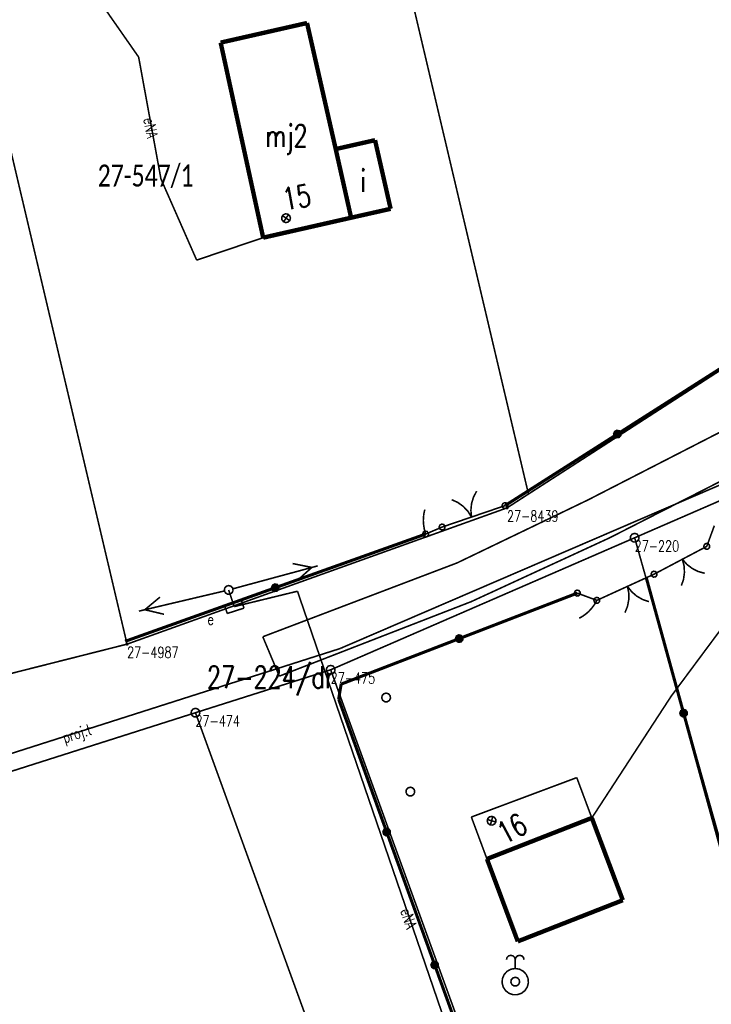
# Model space of a CAD drawing. Header units: metres. Extents: x 7542868 to 7543897, y 5828496 to 5830561.
# Tile 83 of 122: x 7543374 to 7543414, y 5830231 to 5830287. Entities that reach past the tile are written whole.
import ezdxf
from ezdxf.enums import TextEntityAlignment as Align

# ---------------------------------------------------------------- set-up
doc = ezdxf.new("R2010")
doc.units = ezdxf.units.M
doc.header["$MEASUREMENT"] = 0
for name, color, linetype in [('ADRESY_EADTD_T_0', 7, 'Continuous'), ('ADRESY_EAPADR_T_0', 7, 'Continuous'), ('BDOT500_KTJZ_L_0', 7, 'Continuous'), ('BDOT500_KTOK_L_1', 7, 'Continuous'), ('BDOT500_KTOK_L_3', 7, 'Continuous'), ('BDOT500_KTOK_L_4', 7, 'Continuous'), ('BUDYNKI_EGBB_E_T_0', 7, 'Continuous'), ('BUDYNKI_EGBB_L_0', 7, 'Continuous'), ('BUDYNKI_EGBE_L_8', 7, 'Continuous'), ('GESUT_SUPE_E_T_3', 7, 'Continuous'), ('GESUT_SUPE_L_3', 7, 'Continuous'), ('GESUT_SUPP_E_T_6', 7, 'Continuous'), ('GESUT_SUPP_L_6', 7, 'Continuous'), ('GESUT_SUSM_T_3', 7, 'Continuous'), ('GESUT_SUUE_E_T_2', 7, 'Continuous'), ('GESUT_SUUE_T_3', 7, 'Continuous'), ('GESUT_SUUK_T_2', 7, 'Continuous'), ('GESUT_SUUK_T_4', 7, 'Continuous'), ('GESUT_SUUW_T_2', 7, 'Continuous'), ('GLOWNA_BAZA_DZIALKI', 7, 'Continuous'), ('GLOWNA_BAZA_NUMERY_PUNKTOW', 7, 'Continuous'), ('GLOWNA_BAZA_PUNKTY', 7, 'Continuous'), ('SZUMIN_511-1_DROGA_POM_UZUPEL__', 7, 'Continuous')]:
    doc.layers.add(name, color=color, linetype=linetype)
doc.layers.add('Numery_dzialek', color=7, linetype='Continuous', lineweight=13)
doc.styles.add('Legend', font='calibri.ttf')
doc.styles.add('STYL_ARIAL', font='simplex', dxfattribs={"width": 0.75, "oblique": 0.1})

msp = doc.modelspace()

# ---------------------------------------------------------------- linework, layer by layer
at = {"layer": 'ADRESY_EAPADR_T_0', "color": 7, "const_width": 0.09}
for points in [[(7543389.3798, 5830275.9948), (7543389.5199, 5830275.9794), (7543389.6293, 5830275.8908), (7543389.6735, 5830275.757), (7543389.6383, 5830275.6206), (7543389.535, 5830275.5249), (7543389.3963, 5830275.5002), (7543389.2663, 5830275.5544), (7543389.1862, 5830275.6703), (7543389.1815, 5830275.8111), (7543389.2537, 5830275.9321), (7543389.3798, 5830275.9948)], [(7543389.6286, 5830275.6056), (7543389.2187, 5830275.8917)], [(7543389.2806, 5830275.5437), (7543389.5667, 5830275.9537)], [(7543400.9954, 5830241.6949), (7543401.1332, 5830241.7242), (7543401.265, 5830241.6743), (7543401.3488, 5830241.5611), (7543401.3581, 5830241.4206), (7543401.29, 5830241.2973), (7543401.166, 5830241.2304), (7543401.0256, 5830241.2411), (7543400.9132, 5830241.3261), (7543400.8647, 5830241.4583), (7543400.8953, 5830241.5958), (7543400.9954, 5830241.6949)], [(7543401.3536, 5830241.4033), (7543400.8747, 5830241.5465)], [(7543401.0425, 5830241.2354), (7543401.1858, 5830241.7144)]]:
    msp.add_lwpolyline(points, dxfattribs=at)
at = {"layer": 'BDOT500_KTJZ_L_0', "color": 7, "const_width": 0.09}
for points in [[(7543406.59, 5830259.72), (7543415.71, 5830264.4)], [(7543416.7, 5830262.09), (7543407.81, 5830257.56)], [(7543399.15, 5830256.14), (7543406.59, 5830259.72)], [(7543407.81, 5830257.56), (7543399.96, 5830253.94)], [(7543388.1, 5830251.94), (7543399.15, 5830256.14)], [(7543399.96, 5830253.94), (7543389.04, 5830249.7)], [(7543389.04, 5830249.7), (7543388.1, 5830251.94)]]:
    msp.add_lwpolyline(points, dxfattribs=at)
at = {"layer": 'BDOT500_KTOK_L_1', "color": 7, "const_width": 0.09}
for points in [[(7543399.9717, 5830258.7497), (7543399.9358, 5830259.132), (7543399.9736, 5830259.5142), (7543400.0838, 5830259.8821), (7543400.2623, 5830260.2221)], [(7543398.8424, 5830259.7383), (7543399.1914, 5830259.578), (7543399.5033, 5830259.3539), (7543399.7666, 5830259.0744), (7543399.9717, 5830258.7497)], [(7543400.6816, 5830258.9916), (7543401.88, 5830259.4)], [(7543401.7455, 5830259.296), (7543401.7101, 5830259.4068), (7543401.7543, 5830259.5144), (7543401.8572, 5830259.5685), (7543401.9708, 5830259.5437), (7543402.042, 5830259.4517), (7543402.0373, 5830259.3355), (7543401.959, 5830259.2495), (7543401.8438, 5830259.2339), (7543401.7455, 5830259.296)], [(7543399.2618, 5830258.5078), (7543400.6816, 5830258.9916)], [(7543398.1655, 5830258.076), (7543398.1301, 5830258.1868), (7543398.1743, 5830258.2944), (7543398.2772, 5830258.3485), (7543398.3908, 5830258.3237), (7543398.462, 5830258.2317), (7543398.4573, 5830258.1155), (7543398.379, 5830258.0295), (7543398.2638, 5830258.0139), (7543398.1655, 5830258.076)], [(7543398.3, 5830258.18), (7543399.4984, 5830258.5884)], [(7543413.2181, 5830256.9777), (7543413.1827, 5830257.0885), (7543413.2268, 5830257.1961), (7543413.3298, 5830257.2501), (7543413.4434, 5830257.2254), (7543413.5145, 5830257.1334), (7543413.5099, 5830257.0172), (7543413.4316, 5830256.9311), (7543413.3164, 5830256.9156), (7543413.2181, 5830256.9777)], [(7543412.6279, 5830256.6991), (7543411.3014, 5830255.9987)], [(7543413.3526, 5830257.0817), (7543412.4068, 5830256.5823)], [(7543411.9646, 5830256.3489), (7543412.06, 5830255.9769), (7543412.0825, 5830255.5935), (7543412.0313, 5830255.2129), (7543411.9083, 5830254.8491)], [(7543413.2348, 5830255.5494), (7543412.865, 5830255.6531), (7543412.5219, 5830255.8255), (7543412.218, 5830256.0603), (7543411.9646, 5830256.3489)], [(7543410.3556, 5830255.4994), (7543409.2952, 5830255.0147)], [(7543410.2211, 5830255.3955), (7543410.1857, 5830255.5062), (7543410.2299, 5830255.6138), (7543410.3328, 5830255.6679), (7543410.4464, 5830255.6431), (7543410.5176, 5830255.5511), (7543410.5129, 5830255.4349), (7543410.4346, 5830255.3489), (7543410.3194, 5830255.3333), (7543410.2211, 5830255.3955)], [(7543410.2211, 5830255.3955), (7543410.1857, 5830255.5062), (7543410.2299, 5830255.6138), (7543410.3328, 5830255.6679), (7543410.4464, 5830255.6431), (7543410.5176, 5830255.5511), (7543410.5129, 5830255.4349), (7543410.4346, 5830255.3489), (7543410.3194, 5830255.3333), (7543410.2211, 5830255.3955)], [(7543411.3014, 5830255.9987), (7543410.3556, 5830255.4994)], [(7543409.5226, 5830255.1186), (7543408.1584, 5830254.495)], [(7543408.1584, 5830254.495), (7543407.098, 5830254.0102)], [(7543408.8405, 5830254.8068), (7543408.9145, 5830254.43), (7543408.9151, 5830254.0459), (7543408.8424, 5830253.6689), (7543408.6989, 5830253.3127)], [(7543410.0631, 5830253.9363), (7543409.6998, 5830254.0608), (7543409.367, 5830254.2525), (7543409.077, 5830254.5043), (7543408.8405, 5830254.8068)], [(7543406.9635, 5830253.9063), (7543406.9282, 5830254.017), (7543406.9723, 5830254.1246), (7543407.0752, 5830254.1787), (7543407.1889, 5830254.1539), (7543407.26, 5830254.0619), (7543407.2553, 5830253.9457), (7543407.177, 5830253.8597), (7543407.0618, 5830253.8441), (7543406.9635, 5830253.9063)]]:
    msp.add_lwpolyline(points, dxfattribs=at)
at = {"layer": 'BDOT500_KTOK_L_3', "color": 7, "const_width": 0.09}
for points in [[(7543397.2379, 5830258.7279), (7543397.2481, 5830258.8083)], [(7543397.2481, 5830258.8083), (7543397.2544, 5830258.8979)], [(7543397.2544, 5830258.8979), (7543397.2708, 5830258.981)], [(7543397.2708, 5830258.981), (7543397.2873, 5830259.0641)], [(7543397.2873, 5830259.0641), (7543397.31, 5830259.1498)], [(7543397.31, 5830259.1498), (7543397.321, 5830259.1762)], [(7543397.2293, 5830258.5394), (7543397.2355, 5830258.6291)], [(7543397.2394, 5830258.446), (7543397.2293, 5830258.5394)], [(7543397.2355, 5830258.6291), (7543397.2379, 5830258.7279)], [(7543397.2433, 5830258.3498), (7543397.2394, 5830258.446)], [(7543397.2535, 5830258.2563), (7543397.2433, 5830258.3498)], [(7543397.27, 5830258.1655), (7543397.2535, 5830258.2563)], [(7543398.1655, 5830258.076), (7543398.1301, 5830258.1868), (7543398.1743, 5830258.2944), (7543398.2772, 5830258.3485), (7543398.3908, 5830258.3237), (7543398.462, 5830258.2317), (7543398.4573, 5830258.1155), (7543398.379, 5830258.0295), (7543398.2638, 5830258.0139), (7543398.1655, 5830258.076)], [(7543413.7819, 5830258.2589), (7543413.4957, 5830257.4741)], [(7543397.2255, 5830257.676), (7543397.1901, 5830257.7868), (7543397.2343, 5830257.8944), (7543397.3372, 5830257.9485), (7543397.4508, 5830257.9237), (7543397.522, 5830257.8317), (7543397.5173, 5830257.7155), (7543397.439, 5830257.6295), (7543397.3238, 5830257.6139), (7543397.2255, 5830257.676)], [(7543397.284, 5830258.0628), (7543397.27, 5830258.1655)], [(7543397.3068, 5830257.9747), (7543397.284, 5830258.0628)], [(7543397.3334, 5830257.8773), (7543397.3068, 5830257.9747)], [(7543397.36, 5830257.78), (7543397.3334, 5830257.8773)], [(7543397.36, 5830257.78), (7543397.83, 5830257.98)], [(7543397.83, 5830257.98), (7543398.3, 5830258.18)], [(7543413.2181, 5830256.9777), (7543413.1827, 5830257.0885), (7543413.2268, 5830257.1961), (7543413.3298, 5830257.2501), (7543413.4434, 5830257.2254), (7543413.5145, 5830257.1334), (7543413.5099, 5830257.0172), (7543413.4316, 5830256.9311), (7543413.3164, 5830256.9156), (7543413.2181, 5830256.9777)], [(7543413.4957, 5830257.4741), (7543413.3526, 5830257.0817)], [(7543405.8541, 5830254.3195), (7543405.8187, 5830254.4303), (7543405.8628, 5830254.5379), (7543405.9658, 5830254.5919), (7543406.0794, 5830254.5672), (7543406.1505, 5830254.4752), (7543406.1459, 5830254.359), (7543406.0676, 5830254.273), (7543405.9524, 5830254.2574), (7543405.8541, 5830254.3195)], [(7543406.5433, 5830254.2169), (7543405.9886, 5830254.4235)], [(7543407.098, 5830254.0102), (7543406.5433, 5830254.2169)], [(7543406.9635, 5830253.9063), (7543406.9282, 5830254.017), (7543406.9723, 5830254.1246), (7543407.0752, 5830254.1787), (7543407.1889, 5830254.1539), (7543407.26, 5830254.0619), (7543407.2553, 5830253.9457), (7543407.177, 5830253.8597), (7543407.0618, 5830253.8441), (7543406.9635, 5830253.9063)], [(7543406.9986, 5830253.8338), (7543406.9524, 5830253.755)], [(7543407.0483, 5830253.922), (7543406.9986, 5830253.8338)], [(7543407.098, 5830254.0102), (7543407.0483, 5830253.922)], [(7543406.427, 5830253.2037), (7543406.3547, 5830253.1453)], [(7543406.4958, 5830253.2528), (7543406.427, 5830253.2037)], [(7543406.5716, 5830253.3206), (7543406.4958, 5830253.2528)], [(7543406.6439, 5830253.379), (7543406.5716, 5830253.3206)], [(7543406.7049, 5830253.4524), (7543406.6439, 5830253.379)], [(7543406.7733, 5830253.5229), (7543406.7049, 5830253.4524)], [(7543406.8343, 5830253.5962), (7543406.7733, 5830253.5229)], [(7543406.8879, 5830253.6723), (7543406.8343, 5830253.5962)], [(7543406.9524, 5830253.755), (7543406.8879, 5830253.6723)], [(7543406.1187, 5830253.0091), (7543406.0895, 5830252.9986)], [(7543406.2023, 5830253.0527), (7543406.1187, 5830253.0091)], [(7543406.2785, 5830253.099), (7543406.2023, 5830253.0527)], [(7543406.3547, 5830253.1453), (7543406.2785, 5830253.099)]]:
    msp.add_lwpolyline(points, dxfattribs=at)
at = {"layer": 'BDOT500_KTOK_L_4', "color": 7, "const_width": 0.175}
for points in [[(7543408.27, 5830263.47), (7543414.66, 5830267.54)], [(7543401.88, 5830259.4), (7543408.27, 5830263.47)], [(7543408.1355, 5830263.366), (7543408.1001, 5830263.4768), (7543408.1443, 5830263.5844), (7543408.2472, 5830263.6385), (7543408.3608, 5830263.6137), (7543408.432, 5830263.5217), (7543408.4273, 5830263.4055), (7543408.349, 5830263.3195), (7543408.2338, 5830263.3039), (7543408.1355, 5830263.366)], [(7543388.815, 5830254.73), (7543397.36, 5830257.78)], [(7543388.6805, 5830254.626), (7543388.6451, 5830254.7368), (7543388.6893, 5830254.8444), (7543388.7922, 5830254.8985), (7543388.9058, 5830254.8737), (7543388.977, 5830254.7817), (7543388.9723, 5830254.6655), (7543388.894, 5830254.5795), (7543388.7788, 5830254.5639), (7543388.6805, 5830254.626)], [(7543409.91, 5830255.3), (7543412.035, 5830247.595)], [(7543380.27, 5830251.68), (7543388.815, 5830254.73)], [(7543405.9886, 5830254.4235), (7543399.2733, 5830251.8351)], [(7543399.2733, 5830251.8351), (7543392.558, 5830249.2467)], [(7543399.1388, 5830251.7311), (7543399.1034, 5830251.8419), (7543399.1476, 5830251.9495), (7543399.2505, 5830252.0036), (7543399.3641, 5830251.9788), (7543399.4352, 5830251.8868), (7543399.4306, 5830251.7706), (7543399.3523, 5830251.6846), (7543399.2371, 5830251.669), (7543399.1388, 5830251.7311)], [(7543392.558, 5830249.2467), (7543392.4146, 5830248.3954)], [(7543395.1472, 5830240.8328), (7543392.4146, 5830248.3954)], [(7543411.9005, 5830247.491), (7543411.8651, 5830247.6018), (7543411.9093, 5830247.7094), (7543412.0122, 5830247.7635), (7543412.1258, 5830247.7387), (7543412.197, 5830247.6467), (7543412.1923, 5830247.5305), (7543412.114, 5830247.4445), (7543411.9988, 5830247.4289), (7543411.9005, 5830247.491)], [(7543412.035, 5830247.595), (7543414.16, 5830239.89)], [(7543395.0127, 5830240.7288), (7543394.9773, 5830240.8396), (7543395.0214, 5830240.9472), (7543395.1244, 5830241.0013), (7543395.238, 5830240.9765), (7543395.3091, 5830240.8845), (7543395.3044, 5830240.7683), (7543395.2262, 5830240.6823), (7543395.1109, 5830240.6667), (7543395.0127, 5830240.7288)], [(7543397.8797, 5830233.2702), (7543395.1472, 5830240.8328)], [(7543397.7452, 5830233.1663), (7543397.7099, 5830233.2771), (7543397.754, 5830233.3847), (7543397.857, 5830233.4387), (7543397.9706, 5830233.4139), (7543398.0417, 5830233.3219), (7543398.037, 5830233.2057), (7543397.9588, 5830233.1197), (7543397.8435, 5830233.1041), (7543397.7452, 5830233.1663)], [(7543400.6123, 5830225.7077), (7543397.8797, 5830233.2702)]]:
    msp.add_lwpolyline(points, dxfattribs=at)
at = {"layer": 'BUDYNKI_EGBB_L_0', "color": 34, "const_width": 0.25}
for points in [[(7543390.6165, 5830286.8487), (7543385.7035, 5830285.7343)], [(7543392.2467, 5830279.6789), (7543390.6165, 5830286.8487)], [(7543385.7035, 5830285.7343), (7543388.1212, 5830274.6394)], [(7543394.4835, 5830280.1846), (7543392.2467, 5830279.6789)], [(7543395.3708, 5830276.2802), (7543394.4835, 5830280.1846)], [(7543393.124, 5830275.7745), (7543392.2467, 5830279.6789)], [(7543393.124, 5830275.7745), (7543395.3708, 5830276.2802)], [(7543388.1212, 5830274.6394), (7543393.124, 5830275.7745)], [(7543406.8139, 5830241.6346), (7543400.8492, 5830239.3027)], [(7543408.5768, 5830236.9562), (7543406.8139, 5830241.6346)], [(7543402.6021, 5830234.6142), (7543400.8492, 5830239.3027)], [(7543402.6021, 5830234.6142), (7543408.5768, 5830236.9562)]]:
    msp.add_lwpolyline(points, dxfattribs=at)
at = {"layer": 'BUDYNKI_EGBE_L_8', "color": 7, "const_width": 0.09}
for points in [[(7543399.9625, 5830241.6869), (7543405.9578, 5830243.929)], [(7543405.9578, 5830243.929), (7543406.8139, 5830241.6346)], [(7543400.8492, 5830239.3027), (7543399.9625, 5830241.6869)], [(7543406.8139, 5830241.6346), (7543400.8492, 5830239.3027)]]:
    msp.add_lwpolyline(points, dxfattribs=at)
at = {"layer": 'GESUT_SUPE_L_3', "color": 1, "const_width": 0.09}
for points in [[(7543375.3183, 5830293.1083), (7543381.0385, 5830284.9117)], [(7543381.0385, 5830284.9117), (7543382.307, 5830277.9794)], [(7543382.307, 5830277.9794), (7543384.3395, 5830273.3629)], [(7543384.3395, 5830273.3629), (7543388.1212, 5830274.6394)], [(7543389.7944, 5830256.1042), (7543390.8902, 5830255.8828)], [(7543386.4017, 5830254.6681), (7543391.2281, 5830255.9742)], [(7543390.0556, 5830255.1389), (7543390.8902, 5830255.8828)], [(7543381.0507, 5830253.397), (7543385.9171, 5830254.5453)], [(7543386.1604, 5830254.6028), (7543386.4771, 5830253.6548)], [(7543386.4771, 5830253.6548), (7543390.0715, 5830254.53)], [(7543390.0715, 5830254.53), (7543399.1167, 5830228.139)], [(7543381.3914, 5830253.4773), (7543382.2498, 5830254.1937)], [(7543411.3264, 5830248.5571), (7543415.5772, 5830254.2776)], [(7543381.3914, 5830253.4773), (7543382.4795, 5830253.2204)], [(7543406.8139, 5830241.6346), (7543411.3264, 5830248.5571)]]:
    msp.add_lwpolyline(points, dxfattribs=at)
at = {"layer": 'GESUT_SUPP_L_6', "color": 30, "const_width": 0.09}
for points in [[(7543392.495, 5830251.2702), (7543424.0548, 5830264.8582)], [(7543354.1202, 5830239.0207), (7543392.495, 5830251.2702)]]:
    msp.add_lwpolyline(points, dxfattribs=at)
at = {"layer": 'GESUT_SUSM_T_3', "color": 7, "const_width": 0.09}
msp.add_lwpolyline([(7543386.1604, 5830254.8528), (7543386.2956, 5830254.8131), (7543386.3878, 5830254.7066), (7543386.4079, 5830254.5672), (7543386.3493, 5830254.439), (7543386.2308, 5830254.3629), (7543386.09, 5830254.3629), (7543385.9715, 5830254.439), (7543385.9129, 5830254.5672), (7543385.933, 5830254.7066), (7543386.0252, 5830254.8131), (7543386.1604, 5830254.8528)], dxfattribs=at)
at = {"layer": 'GESUT_SUUE_T_3', "color": 7, "const_width": 0.09}
for points in [[(7543386.8768, 5830254.0456), (7543385.9246, 5830253.7401)], [(7543387.0295, 5830253.5695), (7543386.8768, 5830254.0456)], [(7543385.9246, 5830253.7401), (7543386.0773, 5830253.264)], [(7543386.0773, 5830253.264), (7543387.0295, 5830253.5695)]]:
    msp.add_lwpolyline(points, dxfattribs=at)
at = {"layer": 'GESUT_SUUK_T_2', "color": 34, "const_width": 0.09}
for points in [[(7543395.1144, 5830248.7342), (7543395.2496, 5830248.6945), (7543395.3418, 5830248.588), (7543395.3618, 5830248.4486), (7543395.3033, 5830248.3205), (7543395.1848, 5830248.2443), (7543395.044, 5830248.2443), (7543394.9255, 5830248.3205), (7543394.8669, 5830248.4486), (7543394.887, 5830248.588), (7543394.9792, 5830248.6945), (7543395.1144, 5830248.7342)], [(7543396.4919, 5830243.383), (7543396.627, 5830243.3433), (7543396.7193, 5830243.2368), (7543396.7393, 5830243.0974), (7543396.6808, 5830242.9693), (7543396.5623, 5830242.8931), (7543396.4214, 5830242.8931), (7543396.3029, 5830242.9693), (7543396.2444, 5830243.0974), (7543396.2645, 5830243.2368), (7543396.3567, 5830243.3433), (7543396.4919, 5830243.383)]]:
    msp.add_lwpolyline(points, dxfattribs=at)
at = {"layer": 'GESUT_SUUK_T_4', "color": 7, "const_width": 0.09}
for points in [[(7543395.1144, 5830248.7342), (7543395.2496, 5830248.6945), (7543395.3418, 5830248.588), (7543395.3618, 5830248.4486), (7543395.3033, 5830248.3205), (7543395.1848, 5830248.2443), (7543395.044, 5830248.2443), (7543394.9255, 5830248.3205), (7543394.8669, 5830248.4486), (7543394.887, 5830248.588), (7543394.9792, 5830248.6945), (7543395.1144, 5830248.7342)], [(7543396.4919, 5830243.383), (7543396.627, 5830243.3433), (7543396.7193, 5830243.2368), (7543396.7393, 5830243.0974), (7543396.6808, 5830242.9693), (7543396.5623, 5830242.8931), (7543396.4214, 5830242.8931), (7543396.3029, 5830242.9693), (7543396.2444, 5830243.0974), (7543396.2645, 5830243.2368), (7543396.3567, 5830243.3433), (7543396.4919, 5830243.383)]]:
    msp.add_lwpolyline(points, dxfattribs=at)
at = {"layer": 'GESUT_SUUW_T_2', "color": 7, "const_width": 0.09}
for points in [[(7543401.9581, 5830233.5729), (7543401.9916, 5830233.6979), (7543402.0831, 5830233.7894), (7543402.2081, 5830233.8229), (7543402.3331, 5830233.7894), (7543402.4246, 5830233.6979), (7543402.4581, 5830233.5729)], [(7543402.4581, 5830233.5729), (7543402.4916, 5830233.6979), (7543402.5831, 5830233.7894), (7543402.7081, 5830233.8229), (7543402.8331, 5830233.7894), (7543402.9246, 5830233.6979), (7543402.9581, 5830233.5729)], [(7543402.4581, 5830233.0729), (7543402.7016, 5830233.0323), (7543402.9187, 5830232.9147), (7543403.086, 5830232.7331), (7543403.1851, 5830232.507), (7543403.2055, 5830232.261), (7543403.1449, 5830232.0216), (7543403.0099, 5830231.8149), (7543402.815, 5830231.6633), (7543402.5815, 5830231.5831), (7543402.3346, 5830231.5831), (7543402.1011, 5830231.6633), (7543401.9063, 5830231.8149), (7543401.7712, 5830232.0216), (7543401.7106, 5830232.261), (7543401.731, 5830232.507), (7543401.8302, 5830232.7331), (7543401.9974, 5830232.9147), (7543402.2146, 5830233.0323), (7543402.4581, 5830233.0729)], [(7543402.4581, 5830233.0729), (7543402.4581, 5830233.5729)], [(7543402.4581, 5830232.5729), (7543402.5932, 5830232.5332), (7543402.6855, 5830232.4267), (7543402.7055, 5830232.2873), (7543402.647, 5830232.1592), (7543402.5285, 5830232.083), (7543402.3876, 5830232.083), (7543402.2691, 5830232.1592), (7543402.2106, 5830232.2873), (7543402.2307, 5830232.4267), (7543402.3229, 5830232.5332), (7543402.4581, 5830232.5729)]]:
    msp.add_lwpolyline(points, dxfattribs=at)
at = {"layer": 'GLOWNA_BAZA_DZIALKI', "color": 92, "lineweight": 20, "const_width": 0.09}
for points in [[(7543380.38, 5830251.52), (7543369.65, 5830297.06)], [(7543401.99, 5830259.27), (7543414.86, 5830267.57)], [(7543419.49, 5830262.02), (7543409.25, 5830257.57)], [(7543380.38, 5830251.52), (7543401.99, 5830259.27)], [(7543409.25, 5830257.57), (7543391.96, 5830250.06)], [(7543409.25, 5830257.57), (7543422.92, 5830209.11)], [(7543368.75, 5830248.58), (7543380.38, 5830251.52)], [(7543384.27, 5830247.62), (7543391.96, 5830250.06)], [(7543391.96, 5830250.06), (7543409.05, 5830203.03)], [(7543384.27, 5830247.62), (7543368.28, 5830242.53)], [(7543446.39, 5830076.67), (7543384.27, 5830247.62)]]:
    msp.add_lwpolyline(points, dxfattribs=at)
at = {"layer": 'GLOWNA_BAZA_PUNKTY', "color": 7, "const_width": 0.09}
for points in [[(7543401.99, 5830259.315), (7543402.0218, 5830259.3018), (7543402.035, 5830259.27), (7543402.0218, 5830259.2382), (7543401.99, 5830259.225), (7543401.9582, 5830259.2382), (7543401.945, 5830259.27), (7543401.9582, 5830259.3018), (7543401.99, 5830259.315)], [(7543409.25, 5830257.82), (7543409.3852, 5830257.7803), (7543409.4774, 5830257.6739), (7543409.4975, 5830257.5344), (7543409.4389, 5830257.4063), (7543409.3204, 5830257.3301), (7543409.1796, 5830257.3301), (7543409.0611, 5830257.4063), (7543409.0025, 5830257.5344), (7543409.0226, 5830257.6739), (7543409.1148, 5830257.7803), (7543409.25, 5830257.82)], [(7543380.38, 5830251.565), (7543380.4118, 5830251.5518), (7543380.425, 5830251.52), (7543380.4118, 5830251.4882), (7543380.38, 5830251.475), (7543380.3482, 5830251.4882), (7543380.335, 5830251.52), (7543380.3482, 5830251.5518), (7543380.38, 5830251.565)], [(7543391.96, 5830250.31), (7543392.0952, 5830250.2703), (7543392.1874, 5830250.1639), (7543392.2075, 5830250.0244), (7543392.1489, 5830249.8963), (7543392.0304, 5830249.8201), (7543391.8896, 5830249.8201), (7543391.7711, 5830249.8963), (7543391.7125, 5830250.0244), (7543391.7326, 5830250.1639), (7543391.8248, 5830250.2703), (7543391.96, 5830250.31)], [(7543384.27, 5830247.87), (7543384.4052, 5830247.8303), (7543384.4974, 5830247.7239), (7543384.5175, 5830247.5844), (7543384.4589, 5830247.4563), (7543384.3404, 5830247.3801), (7543384.1996, 5830247.3801), (7543384.0811, 5830247.4563), (7543384.0225, 5830247.5844), (7543384.0426, 5830247.7239), (7543384.1348, 5830247.8303), (7543384.27, 5830247.87)]]:
    msp.add_lwpolyline(points, dxfattribs=at)
at = {"layer": 'SZUMIN_511-1_DROGA_POM_UZUPEL__', "color": 3, "const_width": 0.09}
for points in [[(7543403.21, 5830260.06), (7543392.5, 5830305.49)], [(7543414.86, 5830267.57), (7543403.21, 5830260.06)], [(7543384.27, 5830247.62), (7543391.96, 5830250.06)], [(7543391.96, 5830250.06), (7543409.05, 5830203.03)], [(7543368.28, 5830242.53), (7543384.27, 5830247.62)]]:
    msp.add_lwpolyline(points, dxfattribs=at)
at = {"layer": 'SZUMIN_511-1_DROGA_POM_UZUPEL__', "color": 7, "const_width": 0.09}
for points in [[(7543392.5, 5830305.49), (7543403.21, 5830260.06)], [(7543403.21, 5830260.06), (7543414.86, 5830267.57)], [(7543419.49, 5830262.02), (7543409.25, 5830257.57)], [(7543403.21, 5830260.06), (7543401.99, 5830259.27)], [(7543401.99, 5830259.27), (7543380.38, 5830251.52)], [(7543409.25, 5830257.57), (7543391.96, 5830250.06)], [(7543380.38, 5830251.52), (7543368.75, 5830248.58)], [(7543391.96, 5830250.06), (7543384.27, 5830247.62)], [(7543391.96, 5830250.06), (7543409.05, 5830203.03)], [(7543384.27, 5830247.62), (7543368.28, 5830242.53)]]:
    msp.add_lwpolyline(points, dxfattribs=at)

# ---------------------------------------------------------------- texts
at = {"layer": 'ADRESY_EADTD_T_0', "color": 214, "style": 'STYL_ARIAL', "width": 0.75}
msp.add_text('15', height=1.25, rotation=10.0891, dxfattribs=at).set_placement((7543389.4115, 5830275.8171), align=Align.BOTTOM_LEFT)
msp.add_text('16', height=1.25, rotation=28.349, dxfattribs=at).set_placement((7543401.2625, 5830241.1999), align=Align.TOP_LEFT)
at = {"layer": 'BUDYNKI_EGBB_E_T_0', "color": 7, "style": 'STYL_ARIAL', "width": 0.75}
for s, p in [('mj2', (7543389.4442, 5830280.431)), ('i', (7543393.8066, 5830277.8754))]:
    msp.add_text(s, height=1.25, dxfattribs=at).set_placement(p, align=Align.MIDDLE_CENTER)
at = {"layer": 'GESUT_SUPE_E_T_3', "color": 1, "style": 'STYL_ARIAL', "width": 0.75}
for rotation, p in [(280.3694, (7543381.7231, 5830280.881)), (288.9185, (7543396.3948, 5830235.9201))]:
    msp.add_text('eNA', height=0.625, rotation=rotation, dxfattribs=at).set_placement(p, align=Align.MIDDLE_CENTER)
at = {"layer": 'GESUT_SUPP_E_T_6', "color": 30, "style": 'STYL_ARIAL', "width": 0.75}
msp.add_text('proj.t', height=0.625, rotation=17.7035, dxfattribs=at).set_placement((7543377.5261, 5830246.4373), align=Align.MIDDLE_CENTER)
at = {"layer": 'GESUT_SUUE_E_T_2', "color": 7, "style": 'STYL_ARIAL', "width": 0.75}
msp.add_text('e', height=0.625, dxfattribs=at).set_placement((7543384.9508, 5830253.2431), align=Align.TOP_LEFT)
at = {"layer": 'GLOWNA_BAZA_NUMERY_PUNKTOW', "color": 7, "style": 'STYL_ARIAL', "width": 0.75}
for s, p in [('27-8439', (7543401.99, 5830259.1137)), ('27-220', (7543409.25, 5830257.4138)), ('27-4987', (7543380.38, 5830251.3637)), ('27-475', (7543391.96, 5830249.9037)), ('27-474', (7543384.27, 5830247.4638))]:
    msp.add_text(s, height=0.625, dxfattribs=at).set_placement(p, align=Align.TOP_LEFT)
at = {"layer": 'Numery_dzialek', "color": 92, "linetype": 'Continuous', "style": 'Legend', "width": 0.75}
msp.add_text('27-547/1', height=1.25, dxfattribs=at).set_placement((7543378.71, 5830278.7975), align=Align.TOP_LEFT)
at = {"layer": 'SZUMIN_511-1_DROGA_POM_UZUPEL__', "color": 7, "style": 'STYL_ARIAL', "width": 0.75}
msp.add_text('27-224/dr', height=1.25, dxfattribs=at).set_placement((7543384.92, 5830250.2675), align=Align.TOP_LEFT)

doc.saveas('drawing.dxf')
